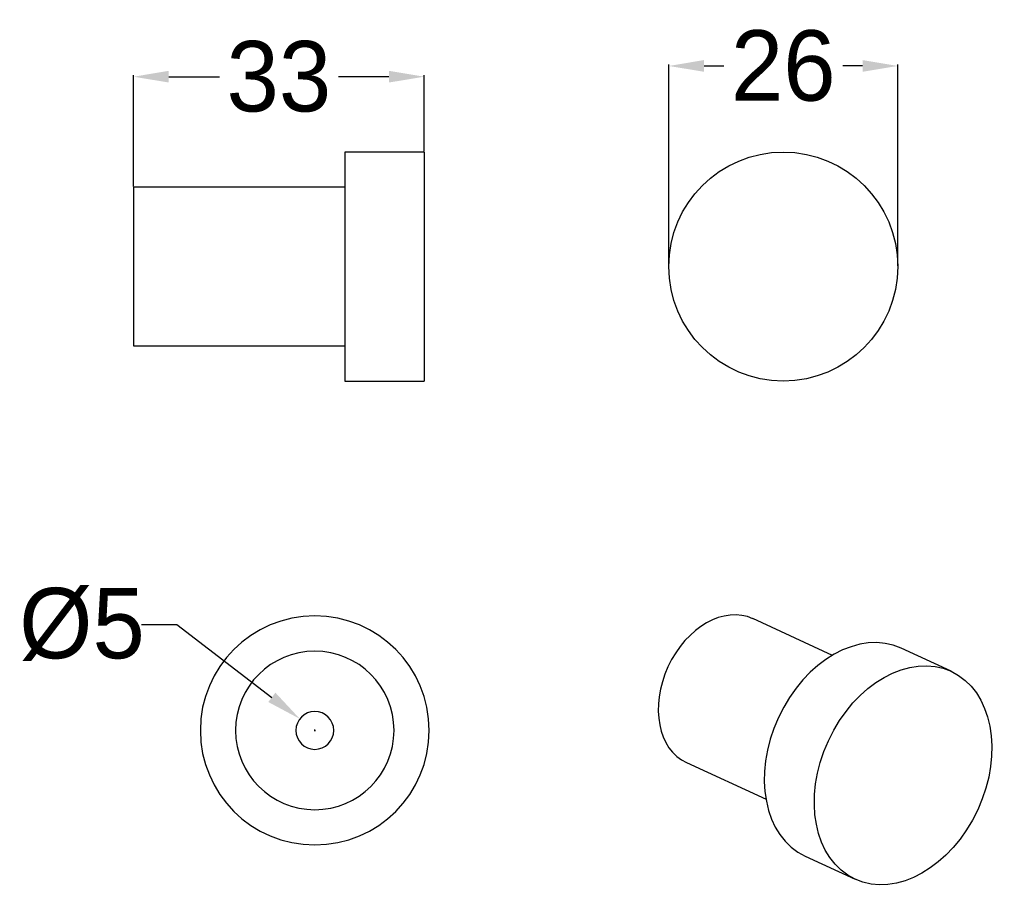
# Model space of a CAD drawing. Header units: inches. Extents: x 2701 to 2813, y 2178 to 2278.
import ezdxf

# ---------------------------------------------------------------- set-up
doc = ezdxf.new("R2010")
doc.units = ezdxf.units.IN
doc.header["$MEASUREMENT"] = 0
doc.layers.add('1', color=7, linetype='Continuous', true_color=0xffffff)
doc.dimstyles.get("Standard").update_dxf_attribs({"dimtxt": 8, "dimasz": 4, "dimexe": 0.18, "dimexo": 0.0625, "dimgap": 0.09, "dimtad": 0, "dimtih": 1, "dimtoh": 1, "dimdec": 0, "dimzin": 0, "dimdsep": 46, "dimtxsty": 'Standard', "dimcen": 0.09, "dimclrd": 3, "dimclre": 3, "dimadec": 0, "dimazin": 0, "dimtfac": 1, "dimtdec": 0, "dimtofl": 0, "dimtmove": 0, "dimatfit": 3, "dimfxl": 1, "dimtolj": 1, "dimtzin": 0, "dimarcsym": 0})

# ---------------------------------------------------------------- blocks, each defined once
blk = doc.blocks.new('*D17')
at = {"color": 3, "lineweight": -2}
for p, q in [((2774.68, 2250.03), (2774.68, 2272.91)), ((2778.68, 2272.73), (2780.92, 2272.73)), ((2796.68, 2272.73), (2794.44, 2272.73)), ((2800.68, 2250.03), (2800.68, 2272.91))]:
    blk.add_line(p, q, dxfattribs=at)
at = {"color": 3}
for points in [[(2778.68, 2273.4), (2778.68, 2272.07), (2774.68, 2272.73)], [(2796.68, 2273.4), (2796.68, 2272.07), (2800.68, 2272.73)]]:
    blk.add_solid(points, dxfattribs=at)
at = {"layer": 'Defpoints', "color": 0}
for p in [(2800.68, 2272.73), (2774.68, 2249.96), (2800.68, 2249.96)]:
    blk.add_point(p, dxfattribs=at)
at = {"color": 0, "insert": (2787.68, 2272.73), "char_height": 8, "attachment_point": 5}
blk.add_mtext('\\A1;26', dxfattribs=at)
blk = doc.blocks.new('*D18')
at = {"color": 3, "lineweight": -2}
for p, q in [((2713.89, 2259.03), (2713.89, 2271.69)), ((2717.89, 2271.51), (2723.64, 2271.51)), ((2742.89, 2271.51), (2737.15, 2271.51)), ((2746.89, 2263.03), (2746.89, 2271.69))]:
    blk.add_line(p, q, dxfattribs=at)
at = {"color": 3}
for points in [[(2717.89, 2272.18), (2717.89, 2270.85), (2713.89, 2271.51)], [(2742.89, 2272.18), (2742.89, 2270.85), (2746.89, 2271.51)]]:
    blk.add_solid(points, dxfattribs=at)
at = {"layer": 'Defpoints', "color": 0}
for p in [(2746.89, 2271.51), (2746.89, 2262.96), (2713.89, 2258.96)]:
    blk.add_point(p, dxfattribs=at)
at = {"color": 0, "insert": (2730.39, 2271.51), "char_height": 8, "attachment_point": 5}
blk.add_mtext('\\A1;33', dxfattribs=at)
blk = doc.blocks.new('*D19')
at = {"color": 3, "lineweight": -2}
for p, q in [((2714.79, 2209.33), (2718.79, 2209.33)), ((2718.79, 2209.33), (2729.59, 2201.05)), ((2734.38, 2197.3), (2734.56, 2197.3)), ((2734.47, 2197.21), (2734.47, 2197.39))]:
    blk.add_line(p, q, dxfattribs=at)
at = {"color": 3}
blk.add_solid([(2730, 2201.58), (2729.19, 2200.52), (2732.77, 2198.61)], dxfattribs=at)
at = {"layer": 'Defpoints', "color": 0}
for p in [(2732.77, 2198.61), (2736.18, 2196)]:
    blk.add_point(p, dxfattribs=at)
at = {"color": 0, "insert": (2708.03, 2209.33), "char_height": 8, "attachment_point": 5}
blk.add_mtext('\\A1;%%C5', dxfattribs=at)

msp = doc.modelspace()

# ---------------------------------------------------------------- linework, layer by layer
at = {"layer": '1', "color": 7}
for p, q in [((2746.89, 2262.96), (2737.89, 2262.96)), ((2737.89, 2262.96), (2737.89, 2236.96)), ((2746.89, 2262.96), (2746.89, 2236.96)), ((2713.89, 2258.96), (2713.89, 2240.96)), ((2737.89, 2258.96), (2713.89, 2258.96)), ((2713.89, 2240.96), (2737.89, 2240.96)), ((2737.89, 2236.96), (2746.89, 2236.96)), ((2793.26, 2205.82), (2784.23, 2209.99)), ((2806.74, 2204.01), (2801.06, 2206.63)), ((2776.69, 2193.64), (2785.72, 2189.48)), ((2790.17, 2183.02), (2795.85, 2180.4))]:
    msp.add_line(p, q, dxfattribs=at)
msp.add_circle((2787.68, 2249.96), 13, dxfattribs=at)
at = {"layer": '1', "color": 7, "extrusion": (0, 0, -1)}
for radius in [13, 9, 2.15]:
    msp.add_circle((-2734.47, 2197.3), radius, dxfattribs=at)
at = {"layer": '1', "color": 7}
for centre, major_axis in [((2780.46, 2201.81), (3.77, 8.17)), ((2795.61, 2194.83), (5.45, 11.8))]:
    msp.add_ellipse(centre, major_axis=major_axis, ratio=0.718873, start_param=0, end_param=3.141494, dxfattribs=at)
msp.add_ellipse((2801.29, 2192.21), major_axis=(5.45, 11.8), ratio=0.718873, dxfattribs=at)

# ---------------------------------------------------------------- dimensions: what is measured, and where the dimension line sits
for base, p1, p2, picture, middle in [((2800.68, 2272.73), (2774.68, 2249.96), (2800.68, 2249.96), '*D17', (2787.68, 2272.73)), ((2746.89, 2271.51), (2713.89, 2258.96), (2746.89, 2262.96), '*D18', (2730.39, 2271.51))]:
    dim = msp.add_linear_dim(base=base, p1=p1, p2=p2, dimstyle='Standard')
    dim.commit()
    dim.dimension.update_dxf_attribs({"geometry": picture, "text_midpoint": middle})
dim = msp.add_diameter_dim_2p(p1=(2736.18, 2196), p2=(2732.77, 2198.61), text='%%C5', dimstyle='Standard')
dim.commit()
dim.dimension.update_dxf_attribs({"geometry": '*D19', "text_midpoint": (2708.03, 2209.33), "dimtype": 163})

doc.saveas('drawing.dxf')
